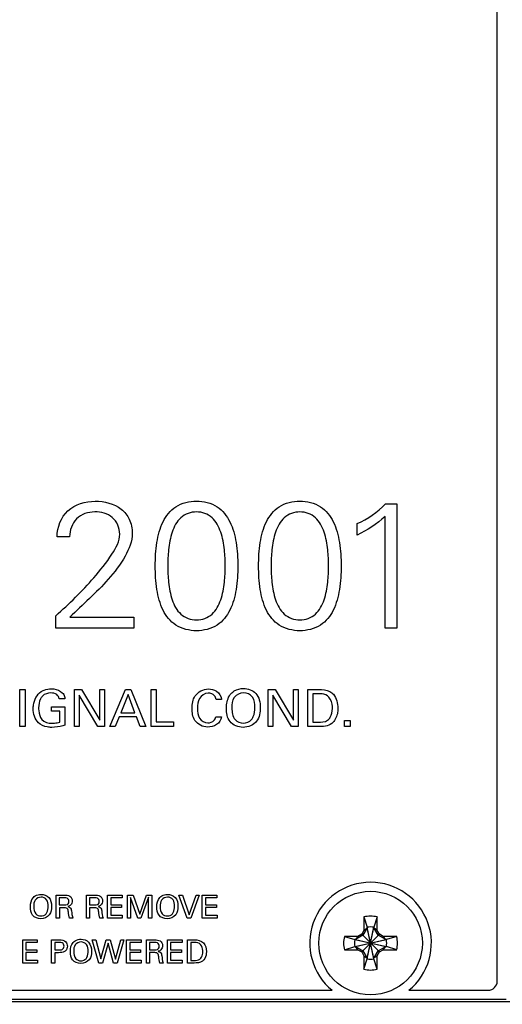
# Model space of a CAD drawing. Header units: inches. Extents: x 0 to 34, y 0 to 22.
# Tile 8 of 88: x 9.6 to 10.1, y 4.6 to 5.7. Entities that reach past the tile are written whole.
import ezdxf

# ---------------------------------------------------------------- set-up
doc = ezdxf.new("R2010")
doc.units = ezdxf.units.IN
doc.header["$LTSCALE"] = 1.87
doc.header["$MEASUREMENT"] = 0
doc.layers.get('0').update_dxf_attribs({"linetype": 'CONTINUOUS'})
doc.layers.add('02___PRT_ALL_AXES', color=7, linetype='CONTINUOUS')
doc.layers.add('DIMENSIONS', color=7, linetype='CONTINUOUS')
doc.styles.get("Standard").update_dxf_attribs({"font": 'txt', "width": 0.8})
doc.dimstyles.new('DIMSTYLE_1', dxfattribs={"dimtxt": 0.125, "dimasz": 0.18, "dimexe": 0.125, "dimexo": 0.0625, "dimgap": 0.0625, "dimtad": 0, "dimtih": 1, "dimtoh": 1, "dimlfac": 2, "dimdsep": 46, "dimtxsty": 'STANDARD', "dimblk": '_FILLED', "dimblk1": '_FILLED', "dimblk2": '_FILLED', "dimcen": 0.09, "dimadec": 0, "dimazin": 0, "dimtp": 0.001, "dimtm": 0.001, "dimtfac": 1, "dimtofl": 0, "dimtmove": 0, "dimatfit": 3, "dimldrblk": '_FILLED', "dimfxl": 1, "dimtolj": 1, "dimarcsym": 0})

# ---------------------------------------------------------------- blocks, each defined once
blk = doc.blocks.new('_FILLED')
at = {"color": 0, "linetype": 'BYBLOCK'}
blk.add_solid([(0, 0), (-1, 0.1736), (-1, -0.1736)], dxfattribs=at)
blk = doc.blocks.new('*D6')
at = {"layer": 'DIMENSIONS', "color": 2, "linetype": 'CONTINUOUS'}
for p, q in [((8.5355, 4.5729), (8.5355, 3.1039)), ((17.689, 4.5729), (17.689, 3.1039)), ((8.5355, 3.2289), (12.4373, 3.2289)), ((17.689, 3.2289), (13.7873, 3.2289))]:
    blk.add_line(p, q, dxfattribs=at)
at = {"layer": 'DIMENSIONS', "color": 2, "linetype": 'CONTINUOUS', "xscale": 0.18, "yscale": 0.18, "zscale": 0.18, "rotation": 180}
blk.add_blockref('_FILLED', (8.5355, 3.2289), dxfattribs=at)
at = {"layer": 'DIMENSIONS', "color": 2, "linetype": 'CONTINUOUS', "xscale": 0.18, "yscale": 0.18, "zscale": 0.18}
blk.add_blockref('_FILLED', (17.689, 3.2289), dxfattribs=at)
at = {"layer": 'DIMENSIONS', "color": 2, "linetype": 'CONTINUOUS', "insert": (13.1123, 3.2914), "char_height": 0.125, "width": 1.225, "attachment_point": 2, "line_spacing_factor": 0.9}
blk.add_mtext('465{\\Ftxt.shx;\\W1.000000;\\H0.125000; }[18.307]', dxfattribs=at)

msp = doc.modelspace()

# ---------------------------------------------------------------- linework, layer by layer
at = {"color": 7, "linetype": 'CONTINUOUS'}
for p, q in [((10.1004, 4.6157), (10.1004, 7.9848)), ((9.956, 4.6853), (9.9596, 4.6742)), ((9.956, 4.6853), (9.956, 4.6708)), ((9.9705, 4.6853), (9.9669, 4.6742)), ((9.9705, 4.6708), (9.9705, 4.6853)), ((9.9669, 4.6399), (9.9596, 4.6742)), ((9.9596, 4.6742), (9.9596, 4.6735)), ((9.9596, 4.6399), (9.9669, 4.6742)), ((9.9669, 4.6735), (9.9669, 4.6742)), ((9.9349, 4.6643), (9.9461, 4.6607)), ((9.9495, 4.6643), (9.9349, 4.6643)), ((9.9549, 4.6654), (9.9468, 4.6607)), ((9.9495, 4.6643), (9.9468, 4.6607)), ((9.9536, 4.6667), (9.9495, 4.6643)), ((9.956, 4.6708), (9.9536, 4.6667)), ((9.9536, 4.6667), (9.9729, 4.6474)), ((9.9536, 4.6474), (9.9729, 4.6667)), ((9.9596, 4.6735), (9.9549, 4.6654)), ((9.956, 4.6708), (9.9596, 4.6735)), ((9.9669, 4.6406), (9.9596, 4.6735)), ((9.9596, 4.6406), (9.9669, 4.6735)), ((9.9716, 4.6654), (9.9669, 4.6735)), ((9.9705, 4.6708), (9.9669, 4.6735)), ((9.9729, 4.6667), (9.9705, 4.6708)), ((9.9797, 4.6607), (9.9716, 4.6654)), ((9.977, 4.6643), (9.9729, 4.6667)), ((9.977, 4.6643), (9.9797, 4.6607)), ((9.9915, 4.6643), (9.977, 4.6643)), ((9.9915, 4.6643), (9.9804, 4.6607)), ((9.9349, 4.6497), (9.9461, 4.6534)), ((9.9461, 4.6607), (9.9804, 4.6534)), ((9.9468, 4.6607), (9.9461, 4.6607)), ((9.9461, 4.6534), (9.9804, 4.6607)), ((9.9461, 4.6534), (9.9468, 4.6534)), ((9.9468, 4.6607), (9.9797, 4.6534)), ((9.9468, 4.6534), (9.9797, 4.6607)), ((9.9495, 4.6497), (9.9468, 4.6534)), ((9.9468, 4.6534), (9.9549, 4.6487)), ((9.9716, 4.6487), (9.9797, 4.6534)), ((9.977, 4.6497), (9.9797, 4.6534)), ((9.9804, 4.6607), (9.9797, 4.6607)), ((9.9797, 4.6534), (9.9804, 4.6534)), ((9.9915, 4.6497), (9.9804, 4.6534)), ((9.9349, 4.6497), (9.9495, 4.6497)), ((9.9495, 4.6497), (9.9536, 4.6474)), ((9.9536, 4.6474), (9.956, 4.6433)), ((9.9549, 4.6487), (9.9596, 4.6406)), ((9.956, 4.6433), (9.956, 4.6287)), ((9.956, 4.6433), (9.9596, 4.6406)), ((9.9669, 4.6406), (9.9716, 4.6487)), ((9.9705, 4.6433), (9.9669, 4.6406)), ((9.9705, 4.6433), (9.9729, 4.6474)), ((9.9705, 4.6287), (9.9705, 4.6433)), ((9.9729, 4.6474), (9.977, 4.6497)), ((9.977, 4.6497), (9.9915, 4.6497)), ((9.956, 4.6287), (9.9596, 4.6399)), ((9.9596, 4.6406), (9.9596, 4.6399)), ((9.9669, 4.6399), (9.9669, 4.6406)), ((9.9705, 4.6287), (9.9669, 4.6399)), ((17.318, 4.5935), (8.9065, 4.5935)), ((10.1103, 4.596), (8.9162, 4.596))]:
    msp.add_line(p, q, dxfattribs=at)
at = {"color": 40, "linetype": 'CONTINUOUS'}
for p, q in [((9.9795, 5.133), (9.9916, 5.133)), ((9.9916, 5.133), (9.9916, 4.9984)), ((9.9486, 5.0992), (9.9486, 5.1118)), ((9.9789, 4.9984), (9.9789, 5.1194)), ((9.6371, 5.0974), (9.6235, 5.0974)), ((9.6221, 4.9984), (9.6221, 5.0117)), ((9.6373, 5.0101), (9.7067, 5.0101)), ((9.7067, 5.0101), (9.7067, 4.9984)), ((9.7067, 4.9984), (9.6221, 4.9984)), ((9.9916, 4.9984), (9.9789, 4.9984)), ((9.5833, 4.8917), (9.5833, 4.9318)), ((9.5833, 4.9318), (9.5888, 4.9318)), ((9.5888, 4.9318), (9.5888, 4.8917)), ((9.6423, 4.8917), (9.6423, 4.9318)), ((9.6423, 4.9318), (9.65, 4.9318)), ((9.65, 4.9318), (9.6698, 4.8987)), ((9.6698, 4.8987), (9.6698, 4.9318)), ((9.6698, 4.9318), (9.6749, 4.9318)), ((9.6749, 4.9318), (9.6749, 4.8917)), ((9.6808, 4.8917), (9.6976, 4.9318)), ((9.6976, 4.9318), (9.7036, 4.9318)), ((9.7036, 4.9318), (9.7198, 4.8917)), ((9.7255, 4.8917), (9.7255, 4.9318)), ((9.7255, 4.9318), (9.731, 4.9318)), ((9.731, 4.9318), (9.731, 4.8967)), ((9.8523, 4.8917), (9.8523, 4.9318)), ((9.8523, 4.9318), (9.86, 4.9318)), ((9.86, 4.9318), (9.8797, 4.8987)), ((9.8797, 4.8987), (9.8797, 4.9318)), ((9.8797, 4.9318), (9.8848, 4.9318)), ((9.8848, 4.9318), (9.8848, 4.8917)), ((9.8951, 4.8917), (9.8951, 4.9318)), ((9.8951, 4.9318), (9.9067, 4.9318)), ((9.6319, 4.9218), (9.6259, 4.9218)), ((9.6474, 4.9258), (9.6474, 4.8917)), ((9.6677, 4.8917), (9.6474, 4.9258)), ((9.7004, 4.9263), (9.6926, 4.9067)), ((9.7078, 4.9067), (9.7004, 4.9263)), ((9.8017, 4.921), (9.7958, 4.921)), ((9.8573, 4.9258), (9.8573, 4.8917)), ((9.8777, 4.8917), (9.8573, 4.9258)), ((9.9006, 4.9272), (9.9006, 4.8963)), ((9.9073, 4.9272), (9.9006, 4.9272)), ((9.6174, 4.9084), (9.6174, 4.9131)), ((9.6174, 4.9131), (9.6321, 4.9131)), ((9.6321, 4.9131), (9.6321, 4.8933)), ((9.6265, 4.9084), (9.6174, 4.9084)), ((9.6265, 4.8966), (9.6265, 4.9084)), ((9.6908, 4.9022), (9.6865, 4.8917)), ((9.7094, 4.9022), (9.6908, 4.9022)), ((9.6926, 4.9067), (9.7078, 4.9067)), ((9.7137, 4.8917), (9.7094, 4.9022)), ((9.7955, 4.9023), (9.8016, 4.9023)), ((9.9348, 4.8917), (9.9348, 4.8984)), ((9.9348, 4.8984), (9.941, 4.8984)), ((9.941, 4.8984), (9.941, 4.8917)), ((9.5888, 4.8917), (9.5833, 4.8917)), ((9.6474, 4.8917), (9.6423, 4.8917)), ((9.6749, 4.8917), (9.6677, 4.8917)), ((9.6865, 4.8917), (9.6808, 4.8917)), ((9.7198, 4.8917), (9.7137, 4.8917)), ((9.7497, 4.8917), (9.7255, 4.8917)), ((9.731, 4.8967), (9.7497, 4.8967)), ((9.7497, 4.8967), (9.7497, 4.8917)), ((9.8573, 4.8917), (9.8523, 4.8917)), ((9.8848, 4.8917), (9.8777, 4.8917)), ((9.9064, 4.8917), (9.8951, 4.8917)), ((9.9006, 4.8963), (9.9061, 4.8963)), ((9.941, 4.8917), (9.9348, 4.8917)), ((9.6225, 4.684), (9.6225, 4.7091)), ((9.6225, 4.7091), (9.6315, 4.7091)), ((9.6259, 4.7062), (9.6259, 4.6983)), ((9.6314, 4.7062), (9.6259, 4.7062)), ((9.6553, 4.684), (9.6553, 4.7091)), ((9.6553, 4.7091), (9.6643, 4.7091)), ((9.6587, 4.7062), (9.6587, 4.6983)), ((9.6642, 4.7062), (9.6587, 4.7062)), ((9.6781, 4.684), (9.6781, 4.7091)), ((9.6781, 4.7091), (9.6939, 4.7091)), ((9.6816, 4.7062), (9.6816, 4.6983)), ((9.6939, 4.7062), (9.6816, 4.7062)), ((9.6939, 4.7091), (9.6939, 4.7062)), ((9.6998, 4.684), (9.6998, 4.7091)), ((9.6998, 4.7091), (9.706, 4.7091)), ((9.7111, 4.684), (9.7032, 4.7065)), ((9.7032, 4.7065), (9.7032, 4.684)), ((9.706, 4.7091), (9.7131, 4.6884)), ((9.7131, 4.6884), (9.7203, 4.7091)), ((9.7227, 4.7066), (9.7144, 4.684)), ((9.7203, 4.7091), (9.7261, 4.7091)), ((9.7227, 4.684), (9.7227, 4.7066)), ((9.7261, 4.7091), (9.7261, 4.684)), ((9.7645, 4.684), (9.7556, 4.7091)), ((9.7556, 4.7091), (9.7595, 4.7091)), ((9.7595, 4.7091), (9.7666, 4.6877)), ((9.7666, 4.6877), (9.7741, 4.7091)), ((9.7776, 4.7091), (9.7684, 4.684)), ((9.7741, 4.7091), (9.7776, 4.7091)), ((9.7809, 4.684), (9.7809, 4.7091)), ((9.7809, 4.7091), (9.7967, 4.7091)), ((9.7844, 4.7062), (9.7844, 4.6983)), ((9.7967, 4.7062), (9.7844, 4.7062)), ((9.7967, 4.7091), (9.7967, 4.7062)), ((9.6259, 4.6983), (9.6314, 4.6983)), ((9.6587, 4.6983), (9.6642, 4.6983)), ((9.6816, 4.6983), (9.6933, 4.6983)), ((9.6816, 4.6954), (9.6816, 4.6871)), ((9.6933, 4.6954), (9.6816, 4.6954)), ((9.6933, 4.6983), (9.6933, 4.6954)), ((9.7844, 4.6983), (9.7961, 4.6983)), ((9.7844, 4.6954), (9.7844, 4.6871)), ((9.7961, 4.6954), (9.7844, 4.6954)), ((9.7961, 4.6983), (9.7961, 4.6954)), ((9.626, 4.6953), (9.626, 4.684)), ((9.6303, 4.6953), (9.626, 4.6953)), ((9.6588, 4.6953), (9.6588, 4.684)), ((9.6631, 4.6953), (9.6588, 4.6953)), ((9.6816, 4.6871), (9.6942, 4.6871)), ((9.6942, 4.6871), (9.6942, 4.684)), ((9.7844, 4.6871), (9.7969, 4.6871)), ((9.7969, 4.6871), (9.7969, 4.684)), ((9.626, 4.684), (9.6225, 4.684)), ((9.6407, 4.684), (9.637, 4.684)), ((9.6588, 4.684), (9.6553, 4.684)), ((9.6735, 4.684), (9.6698, 4.684)), ((9.6942, 4.684), (9.6781, 4.684)), ((9.7032, 4.684), (9.6998, 4.684)), ((9.7144, 4.684), (9.7111, 4.684)), ((9.7261, 4.684), (9.7227, 4.684)), ((9.7684, 4.684), (9.7645, 4.684)), ((9.7969, 4.684), (9.7809, 4.684)), ((9.5864, 4.6354), (9.5864, 4.6605)), ((9.5864, 4.6605), (9.6021, 4.6605)), ((9.5898, 4.6575), (9.5898, 4.6497)), ((9.6021, 4.6575), (9.5898, 4.6575)), ((9.6021, 4.6605), (9.6021, 4.6575)), ((9.6176, 4.6354), (9.6176, 4.6605)), ((9.6176, 4.6605), (9.6261, 4.6605)), ((9.6211, 4.6577), (9.6211, 4.6495)), ((9.626, 4.6577), (9.6211, 4.6577)), ((9.6688, 4.6354), (9.6617, 4.6605)), ((9.6617, 4.6605), (9.6654, 4.6605)), ((9.6654, 4.6605), (9.6708, 4.6398)), ((9.6708, 4.6398), (9.6768, 4.6605)), ((9.6788, 4.6568), (9.6726, 4.6354)), ((9.6768, 4.6605), (9.6811, 4.6605)), ((9.6846, 4.6354), (9.6788, 4.6568)), ((9.6811, 4.6605), (9.6868, 4.6397)), ((9.6868, 4.6397), (9.6925, 4.6605)), ((9.6959, 4.6605), (9.6885, 4.6354)), ((9.6925, 4.6605), (9.6959, 4.6605)), ((9.6988, 4.6354), (9.6988, 4.6605)), ((9.6988, 4.6605), (9.7145, 4.6605)), ((9.7023, 4.6575), (9.7023, 4.6497)), ((9.7145, 4.6575), (9.7023, 4.6575)), ((9.7145, 4.6605), (9.7145, 4.6575)), ((9.7204, 4.6354), (9.7204, 4.6605)), ((9.7204, 4.6605), (9.7293, 4.6605)), ((9.7237, 4.6576), (9.7237, 4.6497)), ((9.7292, 4.6576), (9.7237, 4.6576)), ((9.7432, 4.6354), (9.7432, 4.6605)), ((9.7432, 4.6605), (9.7589, 4.6605)), ((9.7466, 4.6575), (9.7466, 4.6497)), ((9.7589, 4.6575), (9.7466, 4.6575)), ((9.7589, 4.6605), (9.7589, 4.6575)), ((9.7648, 4.6354), (9.7648, 4.6605)), ((9.7648, 4.6605), (9.7721, 4.6605)), ((9.7683, 4.6576), (9.7683, 4.6382)), ((9.7724, 4.6576), (9.7683, 4.6576)), ((9.5898, 4.6497), (9.6015, 4.6497)), ((9.5898, 4.6468), (9.5898, 4.6385)), ((9.6015, 4.6468), (9.5898, 4.6468)), ((9.6015, 4.6497), (9.6015, 4.6468)), ((9.6211, 4.6495), (9.6253, 4.6495)), ((9.6211, 4.6466), (9.6211, 4.6354)), ((9.6252, 4.6466), (9.6211, 4.6466)), ((9.7023, 4.6497), (9.7139, 4.6497)), ((9.7023, 4.6468), (9.7023, 4.6385)), ((9.7139, 4.6468), (9.7023, 4.6468)), ((9.7139, 4.6497), (9.7139, 4.6468)), ((9.7237, 4.6497), (9.7292, 4.6497)), ((9.7238, 4.6467), (9.7238, 4.6354)), ((9.7282, 4.6467), (9.7238, 4.6467)), ((9.7466, 4.6497), (9.7583, 4.6497)), ((9.7466, 4.6468), (9.7466, 4.6385)), ((9.7583, 4.6468), (9.7466, 4.6468)), ((9.7583, 4.6497), (9.7583, 4.6468)), ((9.6024, 4.6354), (9.5864, 4.6354)), ((9.5898, 4.6385), (9.6024, 4.6385)), ((9.6024, 4.6385), (9.6024, 4.6354)), ((9.6211, 4.6354), (9.6176, 4.6354)), ((9.6726, 4.6354), (9.6688, 4.6354)), ((9.6885, 4.6354), (9.6846, 4.6354)), ((9.7148, 4.6354), (9.6988, 4.6354)), ((9.7023, 4.6385), (9.7148, 4.6385)), ((9.7148, 4.6385), (9.7148, 4.6354)), ((9.7238, 4.6354), (9.7204, 4.6354)), ((9.7385, 4.6354), (9.7348, 4.6354)), ((9.7592, 4.6354), (9.7432, 4.6354)), ((9.7466, 4.6385), (9.7592, 4.6385)), ((9.7592, 4.6385), (9.7592, 4.6354)), ((9.7719, 4.6354), (9.7648, 4.6354)), ((9.7683, 4.6382), (9.7717, 4.6382))]:
    msp.add_line(p, q, dxfattribs=at)
at = {"color": 7, "linetype": 'CONTINUOUS'}
msp.add_circle((9.9632, 4.657), 0.0561, dxfattribs=at)
for centre, radius, start, end in [((9.9632, 4.657), 0.0292, 75.5723, 104.4277), ((9.9632, 4.657), 0.0175, 78.0164, 101.9836), ((9.9632, 4.657), 0.0292, 165.5723, 194.4277), ((9.9632, 4.657), 0.0292, 345.5723, 14.4277), ((9.9632, 4.657), 0.0175, 168.0164, 191.9836), ((9.9632, 4.657), 0.0175, 348.0164, 11.9836), ((9.9632, 4.657), 0.0175, 258.0164, 281.9836), ((9.9632, 4.657), 0.0292, 255.5723, 284.4277), ((10.0906, 4.6157), 0.00984, 270, 360)]:
    msp.add_arc(centre, radius, start, end, dxfattribs=at)
at = {"color": 40, "linetype": 'CONTINUOUS'}
for points, knots in [([(9.6235, 5.0974), (9.6235, 5.1076), (9.6321, 5.1296), (9.6543, 5.1359), (9.6647, 5.1359)], [0, 0, 0, 0, 0.495215, 1, 1, 1, 1]), ([(9.6647, 5.1359), (9.6746, 5.1359), (9.6902, 5.1322), (9.7031, 5.1165), (9.705, 5.1063), (9.705, 5.1011)], [0, 0, 0, 0, 0.499332, 0.735698, 1, 1, 1, 1]), ([(9.7299, 5.0657), (9.7299, 5.0742), (9.7308, 5.0906), (9.7366, 5.1135), (9.7512, 5.1324), (9.7668, 5.1359), (9.7746, 5.1359)], [0, 0, 0, 0, 0.272659, 0.524396, 0.7504, 1, 1, 1, 1]), ([(9.7746, 5.1359), (9.7823, 5.1359), (9.798, 5.1324), (9.8125, 5.1135), (9.8184, 5.0906), (9.8193, 5.0742), (9.8193, 5.0657)], [0, 0, 0, 0, 0.2496, 0.475605, 0.727342, 1, 1, 1, 1]), ([(9.8419, 5.0657), (9.8419, 5.0742), (9.8428, 5.0906), (9.8486, 5.1135), (9.8632, 5.1324), (9.8788, 5.1359), (9.8866, 5.1359)], [0, 0, 0, 0, 0.27266, 0.524398, 0.750403, 1, 1, 1, 1]), ([(9.8866, 5.1359), (9.8943, 5.1359), (9.91, 5.1324), (9.9245, 5.1135), (9.9304, 5.0906), (9.9313, 5.0742), (9.9313, 5.0657)], [0, 0, 0, 0, 0.2496, 0.475605, 0.727342, 1, 1, 1, 1]), ([(9.6643, 5.1243), (9.6573, 5.1243), (9.6423, 5.1193), (9.6371, 5.1043), (9.6371, 5.0974)], [0, 0, 0, 0, 0.503588, 1, 1, 1, 1]), ([(9.6914, 5.1003), (9.6914, 5.1069), (9.6853, 5.121), (9.671, 5.1243), (9.6643, 5.1243)], [0, 0, 0, 0, 0.495791, 1, 1, 1, 1]), ([(9.7746, 5.1243), (9.7686, 5.1243), (9.7559, 5.1196), (9.7472, 5.1021), (9.7439, 5.084), (9.7435, 5.0716), (9.7435, 5.0657)], [0, 0, 0, 0, 0.246386, 0.492452, 0.759701, 1, 1, 1, 1]), ([(9.8057, 5.0657), (9.8057, 5.0716), (9.8052, 5.084), (9.8019, 5.1021), (9.7932, 5.1196), (9.7806, 5.1243), (9.7746, 5.1243)], [0, 0, 0, 0, 0.240295, 0.507538, 0.753599, 1, 1, 1, 1]), ([(9.8866, 5.1243), (9.8806, 5.1243), (9.8679, 5.1196), (9.8592, 5.1021), (9.8559, 5.084), (9.8555, 5.0716), (9.8555, 5.0657)], [0, 0, 0, 0, 0.246401, 0.492461, 0.759704, 1, 1, 1, 1]), ([(9.9177, 5.0657), (9.9177, 5.0716), (9.9172, 5.084), (9.9139, 5.1021), (9.9052, 5.1196), (9.8926, 5.1243), (9.8866, 5.1243)], [0, 0, 0, 0, 0.240298, 0.507546, 0.753611, 1, 1, 1, 1]), ([(9.705, 5.1011), (9.705, 5.0925), (9.6975, 5.074), (9.6738, 5.0437), (9.6514, 5.0237), (9.6373, 5.0101)], [0, 0, 0, 0, 0.223715, 0.493059, 1, 1, 1, 1]), ([(9.6221, 5.0117), (9.6366, 5.0247), (9.6584, 5.046), (9.6818, 5.0752), (9.6914, 5.0926), (9.6914, 5.1003)], [0, 0, 0, 0, 0.511165, 0.795023, 1, 1, 1, 1]), ([(9.7746, 4.9955), (9.7668, 4.9955), (9.7512, 4.9991), (9.7366, 5.018), (9.7308, 5.0409), (9.7299, 5.0572), (9.7299, 5.0657)], [0, 0, 0, 0, 0.249617, 0.475631, 0.727364, 1, 1, 1, 1]), ([(9.7435, 5.0657), (9.7435, 5.0599), (9.7439, 5.0474), (9.7472, 5.0293), (9.7559, 5.0119), (9.7686, 5.0072), (9.7746, 5.0072)], [0, 0, 0, 0, 0.240266, 0.507512, 0.753592, 1, 1, 1, 1]), ([(9.7746, 5.0072), (9.7806, 5.0072), (9.7932, 5.0119), (9.8019, 5.0293), (9.8052, 5.0474), (9.8057, 5.0599), (9.8057, 5.0657)], [0, 0, 0, 0, 0.246423, 0.492498, 0.759738, 1, 1, 1, 1]), ([(9.8193, 5.0657), (9.8193, 5.0572), (9.8184, 5.0409), (9.8125, 5.018), (9.798, 4.9991), (9.7823, 4.9955), (9.7746, 4.9955)], [0, 0, 0, 0, 0.272635, 0.524368, 0.750383, 1, 1, 1, 1]), ([(9.8866, 4.9955), (9.8788, 4.9955), (9.8632, 4.9991), (9.8486, 5.018), (9.8428, 5.0409), (9.8419, 5.0572), (9.8419, 5.0657)], [0, 0, 0, 0, 0.249615, 0.475629, 0.727364, 1, 1, 1, 1]), ([(9.8555, 5.0657), (9.8555, 5.0599), (9.8559, 5.0474), (9.8592, 5.0293), (9.8679, 5.0119), (9.8806, 5.0072), (9.8866, 5.0072)], [0, 0, 0, 0, 0.240263, 0.507503, 0.753577, 1, 1, 1, 1]), ([(9.8866, 5.0072), (9.8926, 5.0072), (9.9052, 5.0119), (9.9139, 5.0293), (9.9172, 5.0474), (9.9177, 5.0599), (9.9177, 5.0657)], [0, 0, 0, 0, 0.246411, 0.49249, 0.759735, 1, 1, 1, 1]), ([(9.9313, 5.0657), (9.9313, 5.0572), (9.9304, 5.0409), (9.9245, 5.018), (9.91, 4.9991), (9.8943, 4.9955), (9.8866, 4.9955)], [0, 0, 0, 0, 0.272635, 0.524368, 0.750383, 1, 1, 1, 1]), ([(9.6063, 4.9297), (9.6072, 4.9303), (9.6108, 4.932), (9.6147, 4.9325), (9.6174, 4.9325)], [0, 0, 0, 0, 0.300734, 1, 1, 1, 1]), ([(9.6174, 4.9325), (9.6183, 4.9325), (9.6225, 4.9324), (9.6269, 4.9306), (9.6292, 4.9282)], [0, 0, 0, 0, 0.208103, 1, 1, 1, 1]), ([(9.7698, 4.9113), (9.7698, 4.916), (9.7712, 4.9268), (9.782, 4.9324), (9.7873, 4.9324)], [0, 0, 0, 0, 0.469723, 1, 1, 1, 1]), ([(9.7873, 4.9324), (9.7904, 4.9324), (9.7975, 4.9313), (9.8014, 4.9245), (9.8017, 4.921)], [0, 0, 0, 0, 0.469139, 1, 1, 1, 1]), ([(9.8122, 4.9275), (9.8132, 4.9285), (9.817, 4.9317), (9.8221, 4.9329), (9.8256, 4.9329)], [0, 0, 0, 0, 0.292992, 1, 1, 1, 1]), ([(9.8256, 4.9329), (9.8303, 4.9329), (9.8415, 4.929), (9.8437, 4.9176), (9.8437, 4.9122)], [0, 0, 0, 0, 0.467322, 1, 1, 1, 1]), ([(9.9067, 4.9318), (9.9109, 4.9318), (9.9172, 4.9317), (9.9218, 4.9278), (9.9229, 4.9266)], [0, 0, 0, 0, 0.728808, 1, 1, 1, 1]), ([(9.5977, 4.9111), (9.5977, 4.9124), (9.5981, 4.9193), (9.6016, 4.9265), (9.6063, 4.9297)], [0, 0, 0, 0, 0.186827, 1, 1, 1, 1]), ([(9.6078, 4.9247), (9.6069, 4.9238), (9.6043, 4.9199), (9.6035, 4.9152), (9.6035, 4.9118)], [0, 0, 0, 0, 0.274888, 1, 1, 1, 1]), ([(9.6259, 4.9218), (9.6256, 4.9236), (9.6233, 4.9274), (9.619, 4.9281), (9.6168, 4.9281)], [0, 0, 0, 0, 0.445745, 1, 1, 1, 1]), ([(9.6292, 4.9282), (9.6298, 4.9277), (9.6313, 4.9258), (9.6318, 4.9234), (9.6319, 4.9218)], [0, 0, 0, 0, 0.328634, 1, 1, 1, 1]), ([(9.7871, 4.9279), (9.7834, 4.9279), (9.776, 4.9228), (9.7757, 4.915), (9.7757, 4.9114)], [0, 0, 0, 0, 0.499769, 1, 1, 1, 1]), ([(9.7958, 4.921), (9.7955, 4.9224), (9.7943, 4.9265), (9.7897, 4.9279), (9.7871, 4.9279)], [0, 0, 0, 0, 0.355762, 1, 1, 1, 1]), ([(9.807, 4.9115), (9.807, 4.9128), (9.8073, 4.9184), (9.8092, 4.9243), (9.8122, 4.9275)], [0, 0, 0, 0, 0.221765, 1, 1, 1, 1]), ([(9.8256, 4.9282), (9.8218, 4.9282), (9.8135, 4.9242), (9.8129, 4.9157), (9.8129, 4.9118)], [0, 0, 0, 0, 0.496634, 1, 1, 1, 1]), ([(9.8378, 4.9122), (9.8378, 4.9161), (9.8373, 4.9245), (9.8292, 4.9282), (9.8256, 4.9282)], [0, 0, 0, 0, 0.52587, 1, 1, 1, 1]), ([(9.918, 4.9237), (9.9162, 4.9257), (9.9122, 4.9272), (9.9084, 4.9272), (9.9073, 4.9272)], [0, 0, 0, 0, 0.704052, 1, 1, 1, 1]), ([(9.9219, 4.9112), (9.9219, 4.9119), (9.9217, 4.9163), (9.9205, 4.921), (9.918, 4.9237)], [0, 0, 0, 0, 0.151944, 1, 1, 1, 1]), ([(9.6035, 4.9118), (9.6035, 4.9109), (9.6037, 4.9065), (9.6049, 4.9019), (9.6071, 4.8992)], [0, 0, 0, 0, 0.220227, 1, 1, 1, 1]), ([(9.7866, 4.8911), (9.7814, 4.8911), (9.771, 4.8965), (9.7698, 4.9069), (9.7698, 4.9113)], [0, 0, 0, 0, 0.536092, 1, 1, 1, 1]), ([(9.7757, 4.9114), (9.7757, 4.9078), (9.776, 4.9), (9.7836, 4.8957), (9.787, 4.8957)], [0, 0, 0, 0, 0.512245, 1, 1, 1, 1]), ([(9.8251, 4.8908), (9.82, 4.8908), (9.8086, 4.8952), (9.807, 4.9065), (9.807, 4.9115)], [0, 0, 0, 0, 0.507918, 1, 1, 1, 1]), ([(9.8437, 4.9122), (9.8437, 4.9071), (9.8421, 4.8956), (9.8305, 4.8908), (9.8251, 4.8908)], [0, 0, 0, 0, 0.485895, 1, 1, 1, 1]), ([(9.8342, 4.8992), (9.835, 4.9002), (9.8373, 4.9042), (9.8378, 4.9089), (9.8378, 4.9122)], [0, 0, 0, 0, 0.281932, 1, 1, 1, 1]), ([(9.9166, 4.8985), (9.9178, 4.8994), (9.921, 4.903), (9.9219, 4.908), (9.9219, 4.9112)], [0, 0, 0, 0, 0.313086, 1, 1, 1, 1]), ([(9.9278, 4.9114), (9.9278, 4.9095), (9.9273, 4.9035), (9.9243, 4.8975), (9.9211, 4.895)], [0, 0, 0, 0, 0.326943, 1, 1, 1, 1]), ([(9.8016, 4.9023), (9.8012, 4.899), (9.7971, 4.8924), (9.79, 4.8911), (9.7866, 4.8911)], [0, 0, 0, 0, 0.497356, 1, 1, 1, 1]), ([(9.6178, 4.8908), (9.6161, 4.8908), (9.611, 4.8911), (9.6057, 4.8933), (9.6033, 4.8958)], [0, 0, 0, 0, 0.320388, 1, 1, 1, 1]), ([(9.6178, 4.8953), (9.6188, 4.8953), (9.6218, 4.8954), (9.6247, 4.896), (9.6265, 4.8966)], [0, 0, 0, 0, 0.351716, 1, 1, 1, 1]), ([(9.6321, 4.8933), (9.6313, 4.893), (9.6267, 4.8916), (9.6219, 4.8908), (9.6178, 4.8908)], [0, 0, 0, 0, 0.162834, 1, 1, 1, 1]), ([(9.5978, 4.7064), (9.5984, 4.7071), (9.6008, 4.709), (9.604, 4.7098), (9.6062, 4.7098)], [0, 0, 0, 0, 0.292921, 1, 1, 1, 1]), ([(9.6062, 4.7068), (9.6038, 4.7068), (9.5986, 4.7043), (9.5982, 4.699), (9.5982, 4.6966)], [0, 0, 0, 0, 0.496429, 1, 1, 1, 1]), ([(9.6062, 4.7098), (9.6091, 4.7098), (9.6161, 4.7074), (9.6175, 4.7002), (9.6175, 4.6968)], [0, 0, 0, 0, 0.46728, 1, 1, 1, 1]), ([(9.6138, 4.6968), (9.6138, 4.6993), (9.6135, 4.7045), (9.6084, 4.7068), (9.6062, 4.7068)], [0, 0, 0, 0, 0.52587, 1, 1, 1, 1]), ([(9.6364, 4.7021), (9.6364, 4.7035), (9.635, 4.7062), (9.6324, 4.7062), (9.6314, 4.7062)], [0, 0, 0, 0, 0.570612, 1, 1, 1, 1]), ([(9.6692, 4.7021), (9.6692, 4.7035), (9.6678, 4.7062), (9.6652, 4.7062), (9.6642, 4.7062)], [0, 0, 0, 0, 0.570612, 1, 1, 1, 1]), ([(9.7348, 4.7064), (9.7354, 4.7071), (9.7378, 4.709), (9.741, 4.7098), (9.7431, 4.7098)], [0, 0, 0, 0, 0.292965, 1, 1, 1, 1]), ([(9.7432, 4.7068), (9.7408, 4.7068), (9.7356, 4.7043), (9.7352, 4.699), (9.7352, 4.6966)], [0, 0, 0, 0, 0.496513, 1, 1, 1, 1]), ([(9.7431, 4.7098), (9.7461, 4.7098), (9.7531, 4.7074), (9.7545, 4.7002), (9.7545, 4.6968)], [0, 0, 0, 0, 0.46728, 1, 1, 1, 1]), ([(9.7508, 4.6968), (9.7508, 4.6993), (9.7505, 4.7045), (9.7454, 4.7068), (9.7432, 4.7068)], [0, 0, 0, 0, 0.525924, 1, 1, 1, 1]), ([(9.6059, 4.6834), (9.6027, 4.6834), (9.5956, 4.6861), (9.5946, 4.6933), (9.5946, 4.6964)], [0, 0, 0, 0, 0.507815, 1, 1, 1, 1]), ([(9.6175, 4.6968), (9.6175, 4.6936), (9.6165, 4.6864), (9.6092, 4.6834), (9.6059, 4.6834)], [0, 0, 0, 0, 0.485909, 1, 1, 1, 1]), ([(9.6116, 4.6887), (9.613, 4.6904), (9.6137, 4.6935), (9.6138, 4.6963), (9.6138, 4.6968)], [0, 0, 0, 0, 0.807263, 1, 1, 1, 1]), ([(9.6347, 4.6988), (9.6354, 4.6993), (9.6362, 4.7004), (9.6364, 4.7017), (9.6364, 4.7021)], [0, 0, 0, 0, 0.641208, 1, 1, 1, 1]), ([(9.6353, 4.6967), (9.6367, 4.6964), (9.6388, 4.6948), (9.639, 4.6926), (9.6391, 4.6919)], [0, 0, 0, 0, 0.686572, 1, 1, 1, 1]), ([(9.6675, 4.6988), (9.6682, 4.6992), (9.669, 4.7004), (9.6692, 4.7017), (9.6692, 4.7021)], [0, 0, 0, 0, 0.641406, 1, 1, 1, 1]), ([(9.6681, 4.6967), (9.6695, 4.6964), (9.6716, 4.6948), (9.6719, 4.6926), (9.6719, 4.6919)], [0, 0, 0, 0, 0.686586, 1, 1, 1, 1]), ([(9.7429, 4.6834), (9.7396, 4.6834), (9.7325, 4.6861), (9.7315, 4.6933), (9.7315, 4.6964)], [0, 0, 0, 0, 0.507807, 1, 1, 1, 1]), ([(9.7545, 4.6968), (9.7545, 4.6936), (9.7535, 4.6864), (9.7462, 4.6834), (9.7429, 4.6834)], [0, 0, 0, 0, 0.485871, 1, 1, 1, 1]), ([(9.7485, 4.6887), (9.75, 4.6904), (9.7507, 4.6935), (9.7508, 4.6963), (9.7508, 4.6968)], [0, 0, 0, 0, 0.807282, 1, 1, 1, 1]), ([(9.6358, 4.6906), (9.6357, 4.692), (9.6351, 4.6952), (9.6318, 4.6953), (9.6303, 4.6953)], [0, 0, 0, 0, 0.479451, 1, 1, 1, 1]), ([(9.6686, 4.6906), (9.6685, 4.692), (9.6679, 4.6952), (9.6646, 4.6953), (9.6631, 4.6953)], [0, 0, 0, 0, 0.479552, 1, 1, 1, 1]), ([(9.6253, 4.6495), (9.6265, 4.6495), (9.6295, 4.6494), (9.6311, 4.6523), (9.6311, 4.6537)], [0, 0, 0, 0, 0.47544, 1, 1, 1, 1]), ([(9.6311, 4.6537), (9.6311, 4.6551), (9.6297, 4.6578), (9.6271, 4.6577), (9.626, 4.6577)], [0, 0, 0, 0, 0.545653, 1, 1, 1, 1]), ([(9.6411, 4.6578), (9.6417, 4.6584), (9.6441, 4.6604), (9.6473, 4.6612), (9.6495, 4.6612)], [0, 0, 0, 0, 0.292904, 1, 1, 1, 1]), ([(9.6495, 4.6582), (9.6471, 4.6582), (9.6419, 4.6557), (9.6415, 4.6504), (9.6415, 4.648)], [0, 0, 0, 0, 0.49643, 1, 1, 1, 1]), ([(9.6495, 4.6612), (9.6524, 4.6612), (9.6594, 4.6588), (9.6608, 4.6516), (9.6608, 4.6482)], [0, 0, 0, 0, 0.467278, 1, 1, 1, 1]), ([(9.6571, 4.6482), (9.6571, 4.6507), (9.6568, 4.6559), (9.6517, 4.6582), (9.6495, 4.6582)], [0, 0, 0, 0, 0.525869, 1, 1, 1, 1]), ([(9.7342, 4.6535), (9.7342, 4.6549), (9.7328, 4.6576), (9.7302, 4.6576), (9.7292, 4.6576)], [0, 0, 0, 0, 0.570591, 1, 1, 1, 1]), ([(9.7325, 4.6502), (9.7332, 4.6506), (9.7341, 4.6518), (9.7342, 4.653), (9.7342, 4.6535)], [0, 0, 0, 0, 0.64119, 1, 1, 1, 1]), ([(9.7816, 4.6476), (9.7816, 4.648), (9.7814, 4.6507), (9.7807, 4.6537), (9.7791, 4.6554)], [0, 0, 0, 0, 0.151852, 1, 1, 1, 1]), ([(9.6328, 4.6487), (9.6324, 4.6484), (9.6303, 4.6467), (9.6274, 4.6466), (9.6252, 4.6466)], [0, 0, 0, 0, 0.177411, 1, 1, 1, 1]), ([(9.6492, 4.6348), (9.646, 4.6348), (9.6389, 4.6375), (9.6379, 4.6446), (9.6379, 4.6478)], [0, 0, 0, 0, 0.507821, 1, 1, 1, 1]), ([(9.6608, 4.6482), (9.6608, 4.645), (9.6598, 4.6378), (9.6525, 4.6348), (9.6492, 4.6348)], [0, 0, 0, 0, 0.485917, 1, 1, 1, 1]), ([(9.6549, 4.6401), (9.6563, 4.6418), (9.657, 4.6449), (9.6571, 4.6477), (9.6571, 4.6482)], [0, 0, 0, 0, 0.807254, 1, 1, 1, 1]), ([(9.7337, 4.642), (9.7335, 4.6433), (9.733, 4.6466), (9.7296, 4.6467), (9.7282, 4.6467)], [0, 0, 0, 0, 0.479502, 1, 1, 1, 1]), ([(9.7331, 4.6481), (9.7346, 4.6477), (9.7367, 4.6462), (9.7369, 4.644), (9.737, 4.6433)], [0, 0, 0, 0, 0.686606, 1, 1, 1, 1]), ([(9.7783, 4.6396), (9.779, 4.6402), (9.781, 4.6424), (9.7816, 4.6456), (9.7816, 4.6476)], [0, 0, 0, 0, 0.313135, 1, 1, 1, 1]), ([(9.7853, 4.6477), (9.7853, 4.6465), (9.7849, 4.6428), (9.7831, 4.639), (9.7811, 4.6374)], [0, 0, 0, 0, 0.326767, 1, 1, 1, 1])]:
    msp.add_open_spline(points, degree=3, knots=knots, dxfattribs=at)
for points in [[(9.9486, 5.1118), (9.9602, 5.1165), (9.9707, 5.1242), (9.9795, 5.133)], [(9.9789, 5.1194), (9.9702, 5.111), (9.9595, 5.1044), (9.9486, 5.0992)], [(9.6168, 4.9281), (9.6136, 4.9281), (9.6099, 4.9271), (9.6078, 4.9247)], [(9.9229, 4.9266), (9.9263, 4.9226), (9.9278, 4.9168), (9.9278, 4.9114)], [(9.6033, 4.8958), (9.5995, 4.8997), (9.5977, 4.9057), (9.5977, 4.9111)], [(9.8129, 4.9118), (9.8129, 4.9075), (9.8137, 4.9026), (9.8164, 4.8992)], [(9.6071, 4.8992), (9.6096, 4.8964), (9.614, 4.8953), (9.6178, 4.8953)], [(9.7935, 4.8981), (9.7946, 4.8992), (9.7952, 4.9008), (9.7955, 4.9023)], [(9.8164, 4.8992), (9.8184, 4.8967), (9.8221, 4.8955), (9.8253, 4.8955)], [(9.8253, 4.8955), (9.8285, 4.8955), (9.8321, 4.8967), (9.8342, 4.8992)], [(9.9061, 4.8963), (9.9097, 4.8963), (9.9137, 4.8964), (9.9166, 4.8985)], [(9.787, 4.8957), (9.7893, 4.8957), (9.7919, 4.8964), (9.7935, 4.8981)], [(9.9211, 4.895), (9.9173, 4.8918), (9.9114, 4.8917), (9.9064, 4.8917)], [(9.5946, 4.6964), (9.5946, 4.6999), (9.5954, 4.7038), (9.5978, 4.7064)], [(9.6315, 4.7091), (9.6334, 4.7091), (9.6356, 4.709), (9.6372, 4.7079)], [(9.6372, 4.7079), (9.6389, 4.7069), (9.64, 4.7048), (9.64, 4.7028)], [(9.6643, 4.7091), (9.6663, 4.7091), (9.6684, 4.709), (9.6701, 4.7079)], [(9.6701, 4.7079), (9.6717, 4.7069), (9.6728, 4.7048), (9.6728, 4.7028)], [(9.7315, 4.6964), (9.7315, 4.6999), (9.7324, 4.7038), (9.7348, 4.7064)], [(9.5982, 4.6966), (9.5982, 4.6938), (9.5987, 4.6908), (9.6004, 4.6887)], [(9.6314, 4.6983), (9.6325, 4.6983), (9.6337, 4.6983), (9.6347, 4.6988)], [(9.6383, 4.6984), (9.6375, 4.6976), (9.6364, 4.697), (9.6353, 4.6967)], [(9.64, 4.7028), (9.64, 4.7012), (9.6394, 4.6995), (9.6383, 4.6984)], [(9.6642, 4.6983), (9.6653, 4.6983), (9.6665, 4.6983), (9.6675, 4.6988)], [(9.6711, 4.6984), (9.6703, 4.6976), (9.6692, 4.697), (9.6681, 4.6967)], [(9.6728, 4.7028), (9.6728, 4.7012), (9.6722, 4.6995), (9.6711, 4.6984)], [(9.7352, 4.6966), (9.7352, 4.6938), (9.7357, 4.6908), (9.7374, 4.6887)], [(9.6004, 4.6887), (9.6017, 4.6871), (9.604, 4.6864), (9.606, 4.6864)], [(9.606, 4.6864), (9.608, 4.6864), (9.6103, 4.6871), (9.6116, 4.6887)], [(9.637, 4.684), (9.6363, 4.6861), (9.6361, 4.6884), (9.6358, 4.6906)], [(9.6391, 4.6919), (9.6394, 4.6892), (9.6398, 4.6865), (9.6407, 4.684)], [(9.6698, 4.684), (9.6691, 4.6861), (9.6689, 4.6884), (9.6686, 4.6906)], [(9.6719, 4.6919), (9.6722, 4.6892), (9.6726, 4.6865), (9.6735, 4.684)], [(9.7374, 4.6887), (9.7387, 4.6871), (9.741, 4.6864), (9.743, 4.6864)], [(9.743, 4.6864), (9.745, 4.6864), (9.7472, 4.6871), (9.7485, 4.6887)], [(9.6261, 4.6605), (9.6284, 4.6605), (9.6313, 4.6602), (9.6329, 4.6585)], [(9.6347, 4.6536), (9.6347, 4.6518), (9.634, 4.65), (9.6328, 4.6487)], [(9.6329, 4.6585), (9.6341, 4.6572), (9.6347, 4.6553), (9.6347, 4.6536)], [(9.6379, 4.6478), (9.6379, 4.6513), (9.6387, 4.6552), (9.6411, 4.6578)], [(9.7293, 4.6605), (9.7313, 4.6605), (9.7334, 4.6604), (9.7351, 4.6593)], [(9.7351, 4.6593), (9.7367, 4.6583), (9.7379, 4.6561), (9.7379, 4.6542)], [(9.7379, 4.6542), (9.7379, 4.6526), (9.7372, 4.6509), (9.7361, 4.6498)], [(9.7721, 4.6605), (9.7756, 4.6605), (9.7799, 4.6599), (9.7822, 4.6572)], [(9.7791, 4.6554), (9.7776, 4.6572), (9.7748, 4.6576), (9.7724, 4.6576)], [(9.7822, 4.6572), (9.7843, 4.6547), (9.7853, 4.6511), (9.7853, 4.6477)], [(9.6415, 4.648), (9.6415, 4.6452), (9.642, 4.6422), (9.6437, 4.6401)], [(9.7292, 4.6497), (9.7303, 4.6497), (9.7316, 4.6497), (9.7325, 4.6502)], [(9.7361, 4.6498), (9.7353, 4.649), (9.7342, 4.6484), (9.7331, 4.6481)], [(9.7348, 4.6354), (9.7341, 4.6375), (9.734, 4.6398), (9.7337, 4.642)], [(9.737, 4.6433), (9.7373, 4.6406), (9.7376, 4.6379), (9.7385, 4.6354)], [(9.6437, 4.6401), (9.645, 4.6385), (9.6473, 4.6378), (9.6493, 4.6378)], [(9.6493, 4.6378), (9.6513, 4.6378), (9.6536, 4.6385), (9.6549, 4.6401)], [(9.7717, 4.6382), (9.7739, 4.6382), (9.7765, 4.6383), (9.7783, 4.6396)], [(9.7811, 4.6374), (9.7787, 4.6354), (9.775, 4.6354), (9.7719, 4.6354)]]:
    msp.add_open_spline(points, degree=3, dxfattribs=at)
at = {"layer": '02___PRT_ALL_AXES', "color": 7, "linetype": 'CONTINUOUS'}
for p, q in [((9.1048, 4.6058), (9.9217, 4.6058)), ((10.0048, 4.6058), (10.0906, 4.6058))]:
    msp.add_line(p, q, dxfattribs=at)
msp.add_arc((9.9632, 4.657), 0.0659, 309.0934, 230.9066, dxfattribs=at)

# ---------------------------------------------------------------- dimensions: what is measured, and where the dimension line sits
at = {"layer": 'DIMENSIONS', "color": 2, "linetype": 'CONTINUOUS'}
dim = msp.add_linear_dim(base=(17.689, 3.2289), p1=(8.5355, 4.6354), p2=(17.689, 4.6354), dimstyle='DIMSTYLE_1', dxfattribs=at)
dim.commit()
dim.dimension.update_dxf_attribs({"geometry": '*D6', "text_midpoint": (13.1123, 3.2289), "dimtype": 160})

doc.saveas('drawing.dxf')
